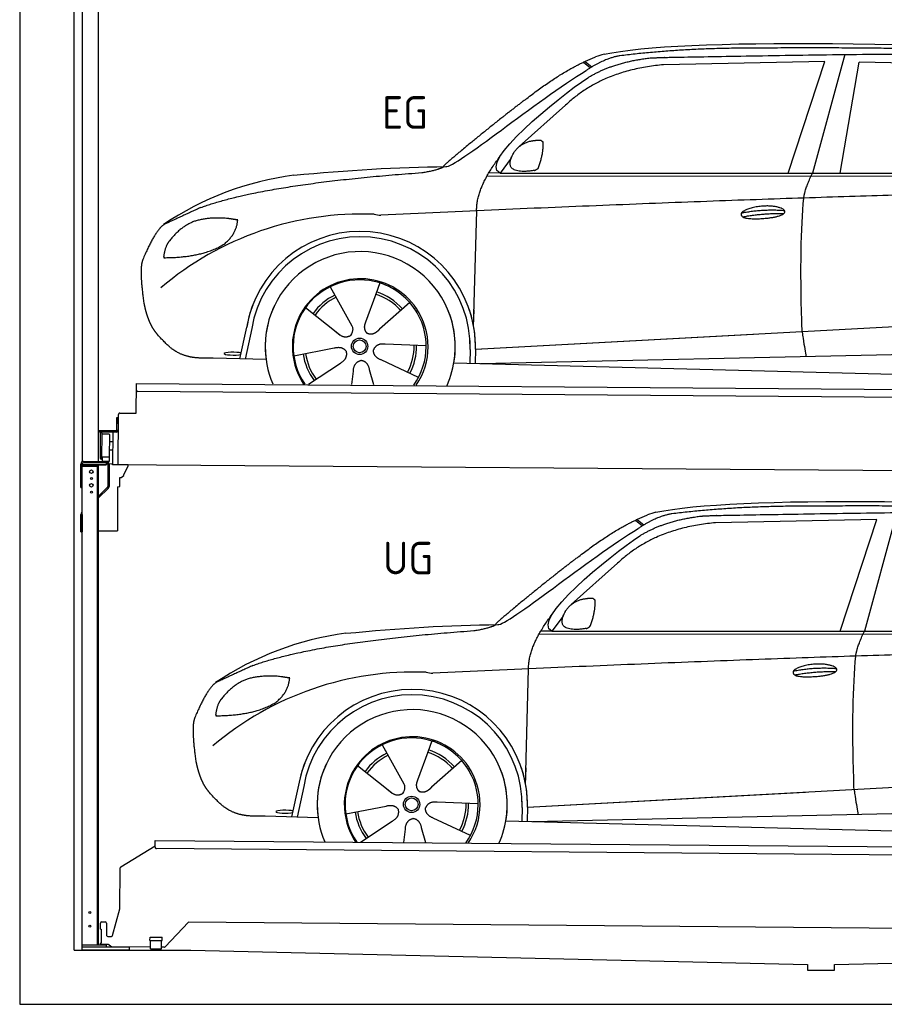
# Model space of a CAD drawing. Header units: millimetres. Extents: x -411 to 6777, y 0 to 6577.
# Tile 1 of 6: x 0 to 3183, y 0 to 3627. Entities that reach past the tile are written whole.
import ezdxf

# ---------------------------------------------------------------- set-up
doc = ezdxf.new("R2010")
doc.units = ezdxf.units.MM
for name, color, linetype, lineweight in [('car', 10, 'Continuous', 25), ('Logo', 7, 'Continuous', 25), ('Plattform', 7, 'Continuous', 25), ('Ständer hinten', 7, 'Continuous', 25)]:
    doc.layers.add(name, color=color, linetype=linetype, lineweight=lineweight)
doc.styles.get("Standard").update_dxf_attribs({"font": 'ISOCP.SHX'})

# ---------------------------------------------------------------- blocks, each defined once
blk = doc.blocks.new('UG Plattfrom Gl550')
at = {"layer": 'Plattform'}
for p, q in [((371.8, 506.3), (498.1, 583.5)), ((498.1, 578.8), (498.2, 597.8)), ((498.2, 597.8), (498.3, 603.8)), ((498.3, 603.8), (5435.1, 560.7)), ((5429.8, 530.7), (503, 573.7)), ((368.7, 352.3), (369.4, 502.1)), ((342.2, 253.9), (368.7, 352.3)), ((297.4, 276.5), (297.6, 298.5)), ((302.6, 303.5), (314.6, 303.4)), ((319.6, 298.3), (319.2, 255.3)), ((621.4, 302.7), (535.3, 212)), ((5347, 261.5), (621.4, 302.7)), ((297.4, 276.5), (299.7, 276.5)), ((299.7, 276.5), (299.3, 225.5)), ((296.9, 220.5), (297, 225.5)), ((325.2, 220.3), (296.9, 220.5)), ((299.3, 225.5), (297, 225.5)), ((324.2, 250.3), (337.3, 250.2)), ((335.5, 213.3), (328.3, 219.2)), ((479.6, 234.9), (479.7, 247.9)), ((479.6, 234.9), (524.6, 234.5)), ((479.7, 247.9), (524.7, 247.5)), ((481.8, 204.9), (482.1, 234.9)), ((521.8, 204.6), (522.1, 234.6)), ((524.6, 234.5), (524.7, 247.5)), ((481.8, 210.9), (338.6, 212.2)), ((481.8, 204.9), (521.8, 204.6)), ((531.7, 210.5), (521.8, 210.6))]:
    blk.add_line(p, q, dxfattribs=at)
for centre, start, end in [((503.1, 578.7), 179.5, 269.5), ((374.4, 502.1), 121.4261, 179.5), ((302.6, 298.5), 89.5, 179.5), ((314.6, 298.4), 359.5, 89.5), ((324.2, 255.3), 179.5, 269.5), ((325.1, 215.3), 50.8402, 89.5), ((337.4, 255.2), 269.5, 344.9258), ((338.6, 217.2), 230.8402, 269.5), ((531.7, 215.5), 269.5, 316.4902)]:
    blk.add_arc(centre, 5, start, end, dxfattribs=at)
blk = doc.blocks.new('Palette EG Gl550')
at = {"layer": 'Plattform'}
for p, q in [((428.6, 2177), (429.5, 2287)), ((429.5, 2287), (5467.3, 2248)), ((5462.1, 2218), (434.2, 2257)), ((368.6, 2177.5), (428.6, 2177)), ((356.5, 2160.3), (356.1, 2114.3)), ((363.5, 2160.2), (356.5, 2160.3)), ((358.1, 2113.3), (358.5, 2160.3)), ((362.6, 1987.5), (363.6, 2172.5)), ((354.1, 2112.3), (292.8, 2112.8)), ((293.1, 2112.8), (293.1, 2107.8)), ((293.1, 2110.8), (355.1, 2110.3)), ((355.1, 2107.3), (293.1, 2107.8)), ((297.3, 2010.5), (298, 2104.5)), ((302, 2104.5), (301.3, 2010.5)), ((342.6, 2107.4), (341.7, 1987.7)), ((355.1, 2107.3), (355.1, 2110.3)), ((363.1, 2113.2), (358.1, 2113.3)), ((358.2, 2113.3), (363.1, 2113.2)), ((330, 2099.4), (329.3, 2015.2)), ((342.3, 2071.9), (329.8, 2072.3)), ((342.1, 2041.7), (329.5, 2041.8)), ((328.9, 2015), (303.9, 2015)), ((303.9, 2015), (303.9, 2000)), ((328.9, 2015), (303.9, 2015)), ((303.9, 2015), (303.9, 2000)), ((303.9, 2000), (328.9, 2000)), ((328.9, 2000), (303.9, 2000)), ((328.9, 2015), (328.9, 2000)), ((328.9, 2015), (328.9, 2000)), ((5465, 1948), (341.7, 1987.7))]:
    blk.add_line(p, q, dxfattribs=at)
for centre, radius, start, end in [((434.3, 2262), 5, 179.556, 269.556), ((368.6, 2172.5), 5, 89.556, 179.556), ((300, 2104.5), 2, 359.3444, 179.3444), ((354.1, 2114.3), 2.01, 269.7445, 359.3674), ((355.1, 2113.3), 3, 269.7663, 359.5554), ((355.1, 2113.3), 6, 269.556, 359.556), ((355.1, 2113.3), 6, 269.5566, 359.5553), ((302.4, 2100.4), 0.4, 179.3444, 271.7264), ((313.4, 1773.4), 326.8, 87.1681, 91.938), ((329.6, 2099.4), 0.4, 359.3444, 86.9565), ((299.3, 2010.5), 2, 179.3444, 359.3444), ((301.7, 2014.6), 0.4, 86.9623, 179.3444), ((302.7, 2023.3), 8.39, 263.3001, 278.0521), ((328.9, 2015.2), 0.4, 267.6536, 359.3444)]:
    blk.add_arc(centre, radius, start, end, dxfattribs=at)
blk = doc.blocks.new('Ständer hinten')
at = {"layer": 'Ständer hinten'}
for p, q in [((229.9, 5012), (229.9, 1998.6)), ((229.9, 5012), (289.9, 5012)), ((289.9, 2000), (289.9, 5012)), ((289.9, 4892), (312.9, 4892)), ((312.9, 4892), (312.9, 4690.7)), ((312.9, 4600.8), (312.9, 4440.8)), ((298.4, 4390.9), (289.9, 4391)), ((318.9, 1995), (235, 1995)), ((318.9, 1995), (318.9, 1987)), ((230, 1990), (230, 1987)), ((230, 1987), (318.9, 1987))]:
    blk.add_line(p, q, dxfattribs=at)
blk = doc.blocks.new('Car_EG')
at = {"layer": 'car'}
for p, q in [((3037.9, 3498.8), (2918.5, 3061.9)), ((2075.4, 3470.6), (2101.4, 3450.1)), ((2081.3, 3473.3), (2106.7, 3453.2)), ((2964.5, 3473), (2370.7, 3461.1)), ((2828.5, 3061.9), (2964.5, 3473)), ((3020.2, 3062), (3091, 3471.1)), ((3792.6, 3454.8), (3091, 3471.1)), ((2009.8, 3312.5), (1839, 3160.1)), ((1809.4, 3117), (1768.3, 3061.3)), ((1721.3, 3052.4), (4364.6, 3049.2)), ((1768.3, 3061.3), (1727, 3062.4)), ((1768.3, 3061.3), (4420.2, 3062.7)), ((1671.2, 2497.6), (1682.3, 2923.1)), ((1325.6, 2657.3), (1310.5, 2615.6)), ((1143.3, 2643.6), (1160.5, 2612.6)), ((1143.5, 2643.6), (1222.8, 2499.9)), ((1310.5, 2615.6), (1273.2, 2512.5)), ((1435.9, 2585.1), (1325, 2487)), ((1052.3, 2566.4), (1171, 2472.3)), ((1671.2, 2497.6), (1672.8, 2558.3)), ((1273.2, 2512.5), (1269.4, 2502.2)), ((1677.7, 2413), (3547.7, 2515.1)), ((810, 2377.3), (835.6, 2494.9)), ((854.1, 2489.5), (829.5, 2376.7)), ((1133.8, 2501.8), (1180.1, 2465.1)), ((1677.7, 2413), (2701.8, 2469)), ((1496.5, 2425.5), (1345.2, 2431.8)), ((1009, 2388.8), (1157.7, 2417.7)), ((1658.1, 2412.4), (1656.8, 2362)), ((1677.7, 2413), (1676.5, 2361.5)), ((1697, 2360.9), (3582.9, 2402.3)), ((907, 2374.7), (712.8, 2379.9)), ((1063.5, 2284.5), (1180.5, 2362.2)), ((1468.3, 2309.5), (1331, 2373.5)), ((1598.6, 2363.5), (3647.1, 2310.1)), ((1222.2, 2283.1), (1228.3, 2332.6)), ((1303.4, 2282.4), (1288.2, 2337.1))]:
    blk.add_line(p, q, dxfattribs=at)
for radius in [30.1, 23.6]:
    blk.add_circle((1251.5, 2423.8), radius, dxfattribs=at)
for centre, radius, start, end in [((2188.5, 3329.2), 174.5, 102.3489, 113.0153), ((1156.1, 1941.5), 1122.3, 97.5147, 123.9129), ((1259.2, 1770.1), 1141.2, 87.724, 130.3913), ((1332, 3024.5), 117.4, 256.4608, 268.6636), ((1253.6, 2422.9), 424.2, 10.1481, 170.2223), ((1253.4, 2422.7), 404.8, 358.5419, 170.499), ((1253.6, 2422.9), 350, 350.2258, 187.9239), ((1251.5, 2423.8), 245, 51.7123, 188.2101), ((1253.6, 2422.9), 250, 34.003, 143.5989), ((1251.5, 2423.8), 245, 30.221, 72.4019), ((1251.5, 2423.8), 209.6, 115.7372, 144.8747), ((1251.5, 2423.8), 200.6, 41.1155, 72.9111), ((1251.5, 2423.8), 209.6, 41.1302, 72.8747), ((1253.6, 2422.9), 424.2, 158.9384, 170.2223), ((1251.5, 2423.8), 200.6, 115.5705, 145.0215), ((1253.6, 2422.9), 350, 154.4856, 203.0931), ((1253.6, 2422.9), 350, 154.4856, 157.347), ((1253.6, 2422.9), 250, 143.5989, 213.5789), ((1251.5, 2423.8), 245, 144.4019, 214.6129), ((1253.6, 2422.9), 250, 143.5989, 147.9713), ((1251.5, 2423.8), 245, 143.0042, 147.4925), ((1251.5, 2423.8), 200.6, 41.1155, 44.3784), ((1251.5, 2423.8), 245, 324.3871, 34.5977), ((1253.6, 2422.9), 250, 325.4211, 34.003), ((1253.6, 2422.9), 250, 29.7422, 34.003), ((1253.6, 2422.9), 350, 350.2258, 23.1163), ((1253.6, 2422.9), 424.2, 358.6661, 18.6635), ((1253.6, 2422.9), 350, 335.9069, 11.3993), ((1253.6, 2422.9), 404.6, 358.5068, 9.6777), ((1253.6, 2422.9), 424.2, 358.6661, 9.1695), ((1251.5, 2423.8), 209.6, 187.7372, 216.8747), ((1251.5, 2423.8), 200.6, 187.5904, 217.0215), ((1251.5, 2423.8), 200.6, 331.5904, 1.0215), ((1251.5, 2423.8), 209.6, 331.7372, 0.8747)]:
    blk.add_arc(centre, radius, start, end, dxfattribs=at)
blk.add_ellipse((785.5, 2396.9), major_axis=(33.6, -0.3), ratio=0.157274, start_param=0.513473, end_param=5.704241, dxfattribs=at)
for points, degree in [([(2151.2, 3499.7), (2438.8, 3561.3), (3323.8, 3548), (4495.8, 3484.7)], 3), ([(2681.9, 3522.1), (2439, 3522), (2209.6, 3494.1)], 2), ([(3646, 3507.4), (3297.8, 3526.8), (2681.9, 3522.1)], 2), ([(1866.9, 3336.8), (2008, 3447.1), (2120.2, 3489.8)], 2), ([(2209.6, 3494.1), (2153.4, 3485.1), (2085, 3439.8)], 2), ([(2091.3, 3413.1), (2185.1, 3470.8), (2320.7, 3486)], 2), ([(2370.7, 3461.1), (2146.6, 3441.8), (2009.8, 3312.5)], 2), ([(1568.6, 3085.8), (1604.3, 3082), (1906.5, 3330.9), (2085, 3439.8)], 3), ([(1768.3, 3061.3), (1685.3, 3101.4), (1979.2, 3337.7), (2091.3, 3413.1)], 3), ([(1866.9, 3336.8), (1785.8, 3276.3), (1683.4, 3192.9), (1554.1, 3087.7), (1560, 3085.7)], 4), ([(1817.6, 3134.6), (1834.1, 3164.9), (1876.9, 3179)], 2), ([(1876.9, 3179), (1905.6, 3184.7), (1918.5, 3183.5)], 2), ([(1908.1, 3079.4), (1929.6, 3132.4), (1927, 3177.3)], 2), ([(1918.5, 3183.5), (1924.5, 3177.4), (1927, 3177.3)], 2), ([(1682.3, 2923.1), (1679.9, 3006.7), (1768.8, 3124)], 2), ([(1894.6, 3071.7), (1772.4, 3053), (1817.6, 3134.6)], 2), ([(1009.4, 3054.2), (1205.7, 3072.1), (1390.9, 3085.2), (1568.6, 3085.8)], 3), ([(1480.7, 3063.9), (1533.9, 3071.8), (1559.7, 3084.7)], 2), ([(667.1, 2935.4), (903.7, 3022), (1480.7, 3063.9)], 2), ([(1894.6, 3071.7), (1900.7, 3073.5), (1908.1, 3079.4)], 2), ([(2886.6, 2970), (2889.7, 3001), (2918.5, 3061.9)], 2), ([(4638.8, 2991), (3762.4, 3019.4), (1329.3, 2907.2)], 2), ([(667.1, 2935.4), (532.9, 2873.5)], 1), ([(2656.5, 2914.7), (2732, 2930.9), (2815.5, 2924.4)], 2), ([(2661.4, 2900.8), (2735.6, 2914.7), (2813.5, 2913.3)], 2), ([(532.9, 2873.5), (498.2, 2850.8), (453.2, 2743.7)], 2), ([(643.1, 2884.4), (590.8, 2863.7), (552.7, 2813.7)], 2), ([(770, 2894.2), (702.5, 2901.9), (643.1, 2884.4)], 2), ([(752.9, 2800.7), (798.9, 2837.7), (802.6, 2889.5)], 2), ([(802.6, 2889.5), (784.9, 2891.6), (770, 2894.2)], 2), ([(552.7, 2813.7), (534.5, 2793.9), (529.7, 2752.6)], 2), ([(531, 2750.3), (675.7, 2750.9), (752.9, 2800.7)], 2), ([(453.2, 2743.7), (446.7, 2727.8), (444.7, 2699.3), (445.7, 2666.9), (456.9, 2583.7)], 4), ([(529.7, 2752.6), (533.1, 2752.5), (531, 2750.3)], 2), ([(1171, 2472.3), (1194.3, 2450.4), (1217.6, 2463.8)], 2), ([(1345.2, 2431.8), (1313.5, 2435.8), (1302.5, 2411.3)], 2), ([(1157.7, 2417.7), (1188.4, 2426.4), (1203, 2403.9)], 2), ([(1180.5, 2362.2), (1208.5, 2377.6), (1203, 2403.9)], 2), ([(1331, 2373.5), (1301, 2384.5), (1302.5, 2411.3)], 2), ([(1228.3, 2332.6), (1229.5, 2364.6), (1255.5, 2371.5)], 2), ([(1288.2, 2337.1), (1282.2, 2368.5), (1255.5, 2371.5)], 2)]:
    blk.add_open_spline(points, degree=degree, dxfattribs=at)
for points, degree, knots in [([(2320.7, 3486), (2347.3, 3488), (2486.7, 3489.9), (3508.2, 3510), (4128.4, 3503.6), (4583.8, 3331), (4560.1, 3157.3)], 4, [0.0821318, 0.0821318, 0.0821318, 0.0821318, 0.0821318, 0.258851, 0.508851, 1, 1, 1, 1, 1]), ([(2656.5, 2914.7), (2660.7, 2919.8), (2681.9, 2935.9), (2764.7, 2955.3), (2879.8, 2918.1), (2770.8, 2890.5), (2686, 2891.9), (2651.7, 2895.8), (2656.5, 2914.7)], 5, [0, 0, 0, 0, 0, 0, 0.300106, 0.500106, 0.700106, 1, 1, 1, 1, 1, 1]), ([(2880.4, 2478.7), (2879.9, 2492.3), (2879.5, 2505.6), (2879.1, 2518.8), (2873.5, 2708.7), (2876, 2859.1), (2886.6, 2970)], 3, [0, 0, 0, 0, 0.064923, 0.064923, 0.064923, 1, 1, 1, 1]), ([(456.9, 2583.7), (457.7, 2579.5), (458.6, 2575.3), (459.5, 2571.1), (460.5, 2567.1), (464, 2552.3), (468, 2538.6), (472.4, 2526.1), (477.3, 2514.8)], 4, [0.4914944, 0.4914944, 0.4914944, 0.4914944, 0.4914944, 0.5422469, 0.5422469, 0.5422469, 0.5422469, 0.728655, 0.728655, 0.728655, 0.728655, 0.728655]), ([(476.9, 2515.5), (478.3, 2512.3), (479.7, 2509.2), (481.1, 2506.2), (482.6, 2503.3), (488.2, 2492.2), (494.2, 2482.8), (500.4, 2474.9), (506.9, 2467.4)], 4, [0.7288005, 0.7288005, 0.7288005, 0.7288005, 0.7288005, 0.7843928, 0.7843928, 0.7843928, 0.7843928, 1, 1, 1, 1, 1]), ([(712.8, 2379.9), (688.1, 2380.6), (632.5, 2377), (596.4, 2390.9), (552.8, 2416), (506.9, 2467.4)], 4, [0, 0, 0, 0, 0, 0.597866, 1, 1, 1, 1, 1]), ([(1222.8, 2499.9), (1224.5, 2495.8), (1225.5, 2491.8), (1225.8, 2487.9), (1226.4, 2479.3), (1223.7, 2471.3), (1217.6, 2463.8)], 3, [0.2167758, 0.2167758, 0.2167758, 0.2167758, 0.4600873, 0.4600873, 0.4600873, 1, 1, 1, 1]), ([(1269.4, 2502.2), (1268.8, 2499), (1268.5, 2496), (1268.6, 2493.1), (1269, 2490.3), (1269.7, 2484.5), (1271.7, 2479.2), (1275.3, 2474.6), (1280.2, 2471.6)], 4, [0.3191838, 0.3191838, 0.3191838, 0.3191838, 0.3191838, 0.5438253, 0.5438253, 0.5438253, 0.5438253, 1, 1, 1, 1, 1]), ([(1325, 2487), (1325, 2487), (1325, 2487), (1325, 2487), (1325, 2487), (1315.9, 2477.3), (1305.2, 2467.4), (1290.9, 2465), (1280.2, 2471.6)], 4, [-0.000003, -0.000003, -0.000003, -0.000003, -0.000003, 0, 0, 0, 0, 1, 1, 1, 1, 1]), ([(2880.4, 2478.7), (2881, 2474), (2881.7, 2469.5), (2882.4, 2465.2), (2883, 2461.2), (2883.5, 2457.3), (2884.1, 2453.5), (2888.6, 2423.3), (2892.2, 2401.2), (2894.7, 2387.2)], 3, [-0.000011, -0.000011, -0.000011, -0.000011, 0.107576, 0.107576, 0.107576, 0.206414, 0.206414, 0.206414, 1, 1, 1, 1])]:
    blk.add_open_spline(points, degree=degree, knots=knots, dxfattribs=at)
blk = doc.blocks.new('Car_147')
at = {"layer": 'car'}
for p, q in [((2266.8, 1783.3), (2292.7, 1762.8)), ((2272.6, 1786), (2298, 1765.9)), ((3155.8, 1785.7), (2562, 1773.8)), ((3019.9, 1374.6), (3155.8, 1785.7)), ((3229.2, 1811.5), (3109.9, 1374.6)), ((2201.2, 1625.2), (2030.4, 1472.8)), ((2000.7, 1429.7), (1959.6, 1374)), ((1912.6, 1365.1), (4556, 1361.9)), ((1959.6, 1374), (1918.4, 1375.1)), ((1959.6, 1374), (4611.6, 1375.4)), ((1862.5, 810.3), (1873.6, 1235.8)), ((1334.7, 956.3), (1351.9, 925.3)), ((1334.8, 956.3), (1414.2, 812.6)), ((1517, 970), (1501.9, 928.3)), ((1501.9, 928.3), (1464.5, 825.2)), ((1243.7, 879.1), (1362.3, 785)), ((1627.3, 897.8), (1516.3, 799.7)), ((1862.5, 810.3), (1864.1, 871)), ((1001.4, 690), (1027, 807.6)), ((1045.5, 802.2), (1020.9, 689.4)), ((1325.2, 814.5), (1371.4, 777.8)), ((1464.5, 825.2), (1460.7, 814.9)), ((1869, 725.7), (3739, 827.8)), ((1869, 725.7), (2893.1, 781.7)), ((1200.4, 701.5), (1349, 730.4)), ((1687.9, 738.2), (1536.6, 744.5)), ((1869, 725.7), (1867.8, 674.2)), ((1098.3, 687.4), (904.1, 692.6)), ((1849.4, 725.1), (1848.1, 674.7)), ((1888.4, 673.6), (3774.2, 715)), ((1254.9, 597.2), (1371.8, 674.9)), ((1659.6, 622.2), (1522.4, 686.2)), ((1789.9, 676.2), (3838.5, 622.8)), ((1413.6, 595.8), (1419.7, 645.3)), ((1494.8, 595.1), (1479.5, 649.8))]:
    blk.add_line(p, q, dxfattribs=at)
for radius in [30.1, 23.6]:
    blk.add_circle((1442.9, 736.5), radius, dxfattribs=at)
for centre, radius, start, end in [((2379.8, 1641.9), 174.5, 102.3489, 113.0153), ((1347.5, 254.1), 1122.3, 97.5147, 123.9129), ((1450.6, 82.8), 1141.2, 87.724, 130.3913), ((1523.4, 1337.2), 117.4, 256.4608, 268.6636), ((1445, 735.6), 424.2, 10.1481, 170.2223), ((1444.7, 735.4), 404.8, 358.5419, 170.499), ((1445, 735.6), 350, 350.2258, 187.9239), ((1442.9, 736.5), 245, 51.7123, 188.2101), ((1445, 735.6), 250, 34.003, 143.5989), ((1442.9, 736.5), 245, 30.221, 72.4019), ((1442.9, 736.5), 209.6, 115.7372, 144.8747), ((1442.9, 736.5), 200.6, 115.5705, 145.0215), ((1442.9, 736.5), 200.6, 41.1155, 72.9111), ((1442.9, 736.5), 209.6, 41.1302, 72.8747), ((1445, 735.6), 424.2, 158.9384, 170.2223), ((1445, 735.6), 350, 154.4856, 203.0931), ((1445, 735.6), 350, 154.4856, 157.347), ((1445, 735.6), 250, 143.5989, 213.5789), ((1442.9, 736.5), 245, 144.4019, 214.6129), ((1445, 735.6), 250, 143.5989, 147.9713), ((1442.9, 736.5), 245, 143.0042, 147.4925), ((1442.9, 736.5), 200.6, 41.1155, 44.3784), ((1442.9, 736.5), 245, 324.3871, 34.5977), ((1445, 735.6), 250, 325.4211, 34.003), ((1445, 735.6), 250, 29.7422, 34.003), ((1445, 735.6), 350, 350.2258, 23.1163), ((1445, 735.6), 424.2, 358.6661, 18.6635), ((1445, 735.6), 350, 335.9069, 11.3993), ((1445, 735.6), 404.6, 358.5068, 9.6777), ((1445, 735.6), 424.2, 358.6661, 9.1695), ((1442.9, 736.5), 200.6, 331.5904, 1.0215), ((1442.9, 736.5), 209.6, 331.7372, 0.8747), ((1442.9, 736.5), 209.6, 187.7372, 216.8747), ((1442.9, 736.5), 200.6, 187.5904, 217.0215)]:
    blk.add_arc(centre, radius, start, end, dxfattribs=at)
blk.add_ellipse((976.9, 709.6), major_axis=(33.6, -0.3), ratio=0.157274, start_param=0.513473, end_param=5.704241, dxfattribs=at)
for points, degree in [([(2342.5, 1812.4), (2630.1, 1874), (3515.1, 1860.7), (4687.1, 1797.4)], 3), ([(2873.2, 1834.8), (2630.4, 1834.7), (2401, 1806.8)], 2), ([(3837.4, 1820.1), (3489.2, 1839.5), (2873.2, 1834.8)], 2), ([(2058.2, 1649.5), (2199.3, 1759.8), (2311.6, 1802.5)], 2), ([(2401, 1806.8), (2344.7, 1797.8), (2276.3, 1752.5)], 2), ([(2282.7, 1725.8), (2376.5, 1783.5), (2512.1, 1798.7)], 2), ([(1760, 1398.5), (1795.6, 1394.7), (2097.9, 1643.6), (2276.3, 1752.5)], 3), ([(2562, 1773.8), (2337.9, 1754.5), (2201.2, 1625.2)], 2), ([(1959.6, 1374), (1876.6, 1414.1), (2170.6, 1650.4), (2282.7, 1725.8)], 3), ([(2058.2, 1649.5), (1977.1, 1589), (1874.8, 1505.6), (1745.4, 1400.4), (1751.4, 1398.4)], 4), ([(2009, 1447.3), (2025.5, 1477.6), (2068.2, 1491.7)], 2), ([(2068.2, 1491.7), (2096.9, 1497.4), (2109.8, 1496.2)], 2), ([(2099.5, 1392.1), (2120.9, 1445.1), (2118.3, 1490)], 2), ([(2109.8, 1496.2), (2115.9, 1490.1), (2118.3, 1490)], 2), ([(1873.6, 1235.8), (1871.3, 1319.4), (1960.2, 1436.7)], 2), ([(2086, 1384.4), (1963.8, 1365.7), (2009, 1447.3)], 2), ([(1200.7, 1366.9), (1397, 1384.8), (1582.2, 1397.9), (1760, 1398.5)], 3), ([(1672.1, 1376.6), (1725.2, 1384.5), (1751.1, 1397.4)], 2), ([(2086, 1384.4), (2092, 1386.2), (2099.5, 1392.1)], 2), ([(858.5, 1248.1), (1095.1, 1334.7), (1672.1, 1376.6)], 2), ([(3077.9, 1282.7), (3081.1, 1313.7), (3109.9, 1374.6)], 2), ([(4830.2, 1303.7), (3953.8, 1332.1), (1520.6, 1219.9)], 2), ([(858.5, 1248.1), (724.2, 1186.2)], 1), ([(2847.8, 1227.4), (2923.4, 1243.6), (3006.8, 1237.1)], 2), ([(834.4, 1197.1), (782.1, 1176.4), (744.1, 1126.4)], 2), ([(961.4, 1206.9), (893.8, 1214.6), (834.4, 1197.1)], 2), ([(944.2, 1113.4), (990.3, 1150.4), (994, 1202.2)], 2), ([(994, 1202.2), (976.3, 1204.3), (961.4, 1206.9)], 2), ([(2852.8, 1213.5), (2926.9, 1227.4), (3004.8, 1226)], 2), ([(724.2, 1186.2), (689.6, 1163.5), (644.6, 1056.4)], 2), ([(744.1, 1126.4), (725.8, 1106.6), (721.1, 1065.3)], 2), ([(722.4, 1063), (867.1, 1063.6), (944.2, 1113.4)], 2), ([(644.6, 1056.4), (638.1, 1040.5), (636, 1012), (637.1, 979.6), (648.2, 896.4)], 4), ([(721.1, 1065.3), (724.5, 1065.2), (722.4, 1063)], 2), ([(1362.3, 785), (1385.6, 763.1), (1409, 776.5)], 2), ([(1349, 730.4), (1379.8, 739.1), (1394.4, 716.6)], 2), ([(1536.6, 744.5), (1504.9, 748.5), (1493.9, 724)], 2), ([(1371.8, 674.9), (1399.8, 690.3), (1394.4, 716.6)], 2), ([(1522.4, 686.2), (1492.4, 697.2), (1493.9, 724)], 2), ([(1419.7, 645.3), (1420.9, 677.3), (1446.8, 684.2)], 2), ([(1479.5, 649.8), (1473.5, 681.2), (1446.8, 684.2)], 2)]:
    blk.add_open_spline(points, degree=degree, dxfattribs=at)
for points, degree, knots in [([(2512.1, 1798.7), (2538.6, 1800.7), (2678.1, 1802.6), (3699.5, 1822.7), (4319.8, 1816.3), (4775.2, 1643.7), (4751.5, 1470)], 4, [0.0821318, 0.0821318, 0.0821318, 0.0821318, 0.0821318, 0.258851, 0.508851, 1, 1, 1, 1, 1]), ([(3071.7, 791.4), (3071.2, 805), (3070.8, 818.3), (3070.4, 831.5), (3064.8, 1021.4), (3067.3, 1171.8), (3077.9, 1282.7)], 3, [0, 0, 0, 0, 0.064923, 0.064923, 0.064923, 1, 1, 1, 1]), ([(2847.8, 1227.4), (2852.1, 1232.5), (2873.2, 1248.6), (2956.1, 1268), (3071.1, 1230.8), (2962.2, 1203.2), (2877.4, 1204.6), (2843.1, 1208.5), (2847.8, 1227.4)], 5, [0, 0, 0, 0, 0, 0, 0.300106, 0.500106, 0.700106, 1, 1, 1, 1, 1, 1]), ([(648.2, 896.4), (649.1, 892.2), (650, 888), (650.9, 883.8), (651.9, 879.8), (655.4, 865), (659.4, 851.3), (663.8, 838.8), (668.6, 827.5)], 4, [0.4914944, 0.4914944, 0.4914944, 0.4914944, 0.4914944, 0.5422469, 0.5422469, 0.5422469, 0.5422469, 0.728655, 0.728655, 0.728655, 0.728655, 0.728655]), ([(668.3, 828.2), (669.7, 825), (671.1, 821.9), (672.5, 818.9), (673.9, 816), (679.6, 804.9), (685.5, 795.5), (691.8, 787.6), (698.3, 780.1)], 4, [0.7288005, 0.7288005, 0.7288005, 0.7288005, 0.7288005, 0.7843928, 0.7843928, 0.7843928, 0.7843928, 1, 1, 1, 1, 1]), ([(1414.2, 812.6), (1415.9, 808.5), (1416.8, 804.5), (1417.1, 800.6), (1417.8, 792), (1415.1, 784), (1409, 776.5)], 3, [0.2167758, 0.2167758, 0.2167758, 0.2167758, 0.4600873, 0.4600873, 0.4600873, 1, 1, 1, 1]), ([(1460.7, 814.9), (1460.2, 811.7), (1459.9, 808.7), (1460, 805.8), (1460.3, 803), (1461.1, 797.2), (1463.1, 791.9), (1466.6, 787.3), (1471.5, 784.3)], 4, [0.3191838, 0.3191838, 0.3191838, 0.3191838, 0.3191838, 0.5438253, 0.5438253, 0.5438253, 0.5438253, 1, 1, 1, 1, 1]), ([(1516.3, 799.7), (1516.3, 799.7), (1516.3, 799.7), (1516.3, 799.7), (1516.3, 799.7), (1507.2, 790), (1496.6, 780.1), (1482.3, 777.7), (1471.5, 784.3)], 4, [-0.000003, -0.000003, -0.000003, -0.000003, -0.000003, 0, 0, 0, 0, 1, 1, 1, 1, 1]), ([(904.1, 692.6), (879.5, 693.3), (823.8, 689.7), (787.8, 703.6), (744.1, 728.7), (698.3, 780.1)], 4, [0, 0, 0, 0, 0, 0.597866, 1, 1, 1, 1, 1]), ([(3071.7, 791.4), (3072.4, 786.7), (3073.1, 782.2), (3073.7, 777.9), (3074.3, 773.9), (3074.9, 770), (3075.5, 766.2), (3080, 736), (3083.5, 713.9), (3086, 699.9)], 3, [-0.000011, -0.000011, -0.000011, -0.000011, 0.107576, 0.107576, 0.107576, 0.206414, 0.206414, 0.206414, 1, 1, 1, 1])]:
    blk.add_open_spline(points, degree=degree, knots=knots, dxfattribs=at)
blk = doc.blocks.new('Ständer_hinten_180')
at = {"layer": 'Plattform'}
for p, q in [((235, 2000), (319, 2000)), ((319, 1995), (235, 1995)), ((319, 1987), (319, 1995)), ((225, 1904), (225, 1990)), ((230, 200), (230, 1990)), ((319, 1987), (230, 1987)), ((230, 1982), (290, 1982)), ((285, 1982), (285, 218)), ((290, 218), (290, 1987)), ((324, 1990), (324, 1907.2)), ((329, 1990), (328.9, 1907.1)), ((341.8, 1989.5), (329, 1990.6)), ((341.8, 1987.7), (341.8, 1989.5)), ((399.8, 1987.2), (341.8, 1987.7)), ((383, 1951.9), (399.7, 1982.7)), ((399.7, 1982.7), (399.8, 1987.2)), ((369, 1907), (369, 1940.5)), ((369, 1940.5), (374, 1940.5)), ((374, 1940.5), (382.9, 1947.4)), ((382.9, 1947.4), (383, 1947.8)), ((383, 1947.8), (383, 1951.9)), ((225, 1904), (230, 1904)), ((290, 1872.1), (322.5, 1903.6)), ((325.9, 1900), (290, 1865.2)), ((360, 1906.3), (369, 1907)), ((360, 1906.3), (360, 1744)), ((228.1, 1812.1), (230, 1814)), ((230, 1804.9), (225, 1804.9)), ((225, 1740), (225, 1804.9)), ((230, 1804.9), (230, 1740)), ((290, 1744), (360, 1744)), ((225, 1740), (230, 1740)), ((319, 218), (230, 218)), ((319, 210), (319, 218)), ((404, 210), (230, 210)), ((404, 200), (230, 200)), ((404, 200), (404, 210))]:
    blk.add_line(p, q, dxfattribs=at)
for centre, radius in [((264, 1962), 6.5), ((264, 1937), 3.7), ((264, 1912), 6.5), ((264, 1887), 3.7), ((258.6, 338), 3.7), ((258.6, 288), 3.7)]:
    blk.add_circle(centre, radius, dxfattribs=at)
for centre, radius, start, end in [((235, 1990), 10, 90, 180), ((235, 1990), 5, 90, 180), ((319, 1990), 10, 0.0086, 89.9915), ((319, 1990), 5, 0, 90), ((319, 1907.2), 5, 314.0428, 0), ((318.9, 1907.1), 10, 314.1186, 0), ((235, 1804.9), 10, 134.1186, 180)]:
    blk.add_arc(centre, radius, start, end, dxfattribs=at)
blk = doc.blocks.new('Gebäude_380_GT180')
for p, q in [((0, 6000), (0, 0)), ((200, 200), (200, 5800)), ((200, 200), (630.1, 200)), ((630.1, 200), (2900, 146.1)), ((3000, 146.1), (5231.6, 200)), ((2900, 146.1), (2900, 126.1)), ((3000, 126.1), (3000, 146.1)), ((2900, 126.1), (3000, 126.1)), ((0, 0), (5900, 0))]:
    blk.add_line(p, q)

msp = doc.modelspace()

# ---------------------------------------------------------------- block references
for name in ['Gebäude_380_GT180', 'Car_EG', 'Palette EG Gl550', 'Ständer_hinten_180', 'Car_147', 'UG Plattfrom Gl550']:
    msp.add_blockref(name, (0, 0))
at = {"layer": 'Ständer hinten'}
msp.add_blockref('Ständer hinten', (0, 0), dxfattribs=at)

# ---------------------------------------------------------------- texts
msp.add_text('UG', height=120).set_placement((1337.66, 1583.58))
at = {"layer": 'Logo'}
msp.add_text('EG', height=120, dxfattribs=at).set_placement((1334, 3225.32))

doc.saveas('drawing.dxf')
